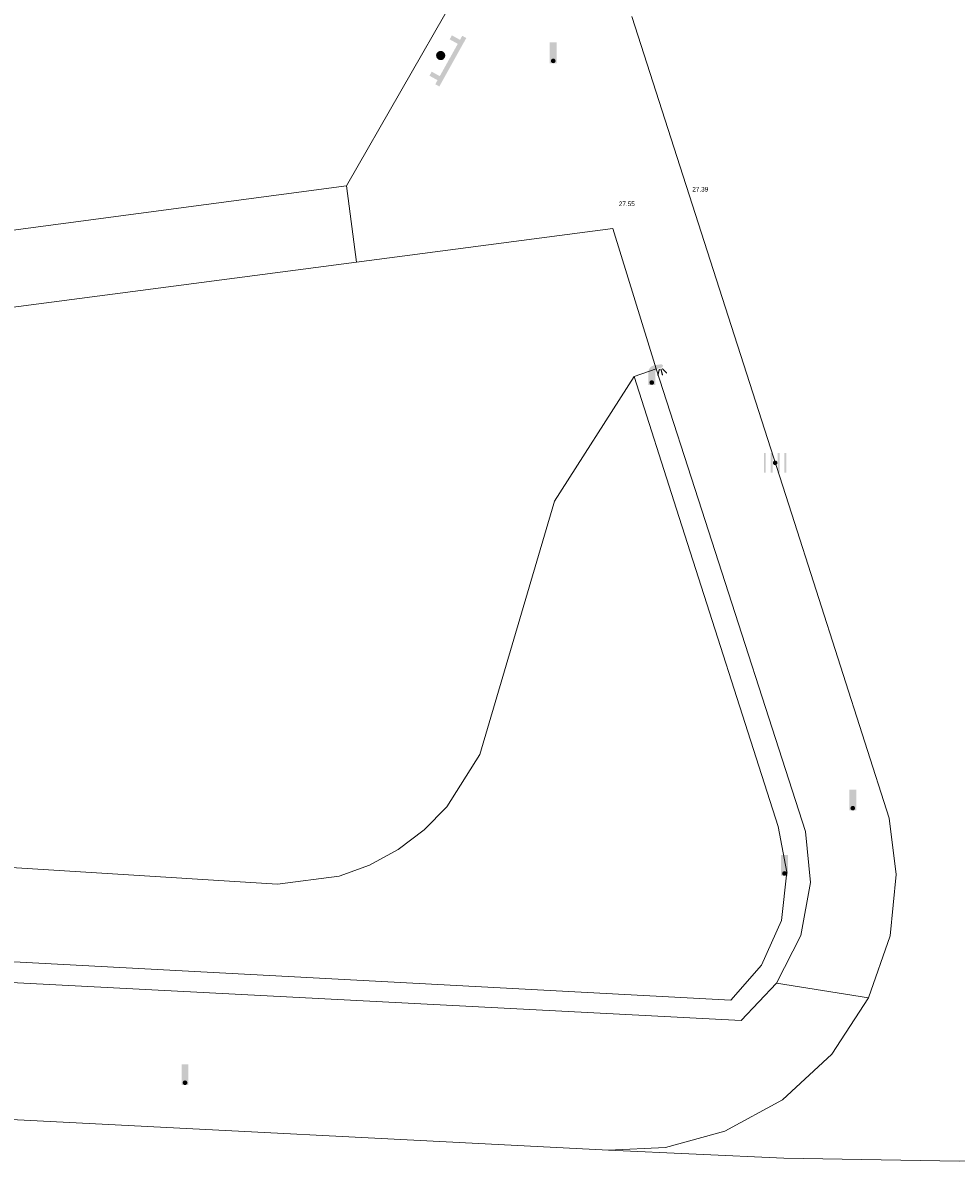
# Model space of a CAD drawing. Header units: metres. Extents: x 197457 to 198138, y 353986 to 354984.
# Tile 69 of 217: x 197907 to 197927, y 354082 to 354107. Entities that reach past the tile are written whole.
import ezdxf

# ---------------------------------------------------------------- set-up
doc = ezdxf.new("R2010")
doc.units = ezdxf.units.M
doc.header["$MEASUREMENT"] = 0
for name, color, linetype, lineweight, true_color in [('bank', 7, 'Continuous', 0, 0x681648), ('kolk', 7, 'Continuous', 0, 0x104b6e), ('lichtmast', 7, 'Continuous', 0, 0x104b6e), ('verkeersbordpaal', 7, 'Continuous', 0, 0x104b6e)]:
    doc.layers.add(name, color=color, linetype=linetype, lineweight=lineweight, true_color=true_color)
for name, color, linetype, lineweight in [('cultuurscheiding geen IMGeo', 7, 'Continuous', 0), ('Grens maaiveld', 253, 'Continuous', 0), ('Hoogtepunt', 7, 'Continuous', 0), ('kant verharding', 7, 'Continuous', 0), ('muur breder dan 30cm', 30, 'Continuous', 0), ('vlakafsluiter', 1, 'Continuous', 0)]:
    doc.layers.add(name, color=color, linetype=linetype, lineweight=lineweight)
doc.styles.add('Style-WORKING', font='WORKING.shx')

# ---------------------------------------------------------------- blocks, each defined once
blk = doc.blocks.new('bank')
at = {"layer": 'bank', "linetype": 'Continuous', "lineweight": 0, "true_color": 0xde7233}
blk.add_hatch(color=13, dxfattribs=at).paths.add_polyline_path([(0.4, 0), (0.4, 0.2), (-0.4, 0.2), (-0.4, 0), (-0.5, 0), (-0.5, 0.2), (-0.6, 0.2), (-0.6, 0.3), (0.6, 0.3), (0.6, 0.2), (0.5, 0.2), (0.5, 0)])
at = {"layer": 'bank', "linetype": 'Continuous', "lineweight": 0, "true_color": 0x6a2d14}
blk.add_hatch(color=26, dxfattribs=at).paths.add_polyline_path([(0.1, 0, 1), (-0.1, 0, 1)])
blk = doc.blocks.new('kolk')
at = {"layer": 'kolk', "linetype": 'Continuous', "lineweight": 0, "true_color": 0xbd2877}
for points in [[(-0.489, -0.425), (-0.489, 0), (-0.489, 0.425), (-0.404, 0.425), (-0.404, 0), (-0.404, -0.425)], [(-0.191, -0.425), (-0.191, 0), (-0.191, 0.425), (-0.106, 0.425), (-0.106, 0), (-0.106, -0.425)], [(0.106, -0.425), (0.106, 0), (0.106, 0.425), (0.191, 0.425), (0.191, 0), (0.191, -0.425)], [(0.404, -0.425), (0.404, 0), (0.404, 0.425), (0.489, 0.425), (0.489, 0), (0.489, -0.425)]]:
    blk.add_hatch(color=232, dxfattribs=at).paths.add_polyline_path(points)
at = {"layer": 'kolk', "linetype": 'Continuous', "lineweight": 0, "true_color": 0x681648}
blk.add_hatch(color=219, dxfattribs=at).paths.add_polyline_path([(0.1, 0, 1), (-0.1, 0, 1)])
blk = doc.blocks.new('lichtmast')
at = {"layer": 'lichtmast', "linetype": 'Continuous', "lineweight": 0, "true_color": 0xbd2877}
for points in [[(0.15, 0.419, -0.344151), (0.301, 0.613), (0.428, 0.645, 0.960861), (0.398, 0.791), (0.101, 0.742, 0.366629), (-0.15, 0.446), (-0.15, -0.1), (0, -0.1, -0.414214), (-0.1, 0, -1), (0.1, 0, -0.414214), (0, -0.1), (0.15, -0.1)], [(0.351, 0.55, 1), (0.303, 0.564), (0.234, 0.323, 1), (0.283, 0.31)], [(0.424, 0.581, 1), (0.376, 0.569), (0.436, 0.326, 1), (0.485, 0.339)], [(0.489, 0.61, 1), (0.453, 0.575), (0.626, 0.396, 1), (0.662, 0.43)]]:
    blk.add_hatch(color=232, dxfattribs=at).paths.add_polyline_path(points)
at = {"layer": 'lichtmast', "linetype": 'Continuous', "lineweight": 0, "true_color": 0x681648}
blk.add_hatch(color=219, dxfattribs=at).paths.add_polyline_path([(-0.1, 0, 1), (0.1, 0, 1)])
blk = doc.blocks.new('paal')
at = {"layer": 'verkeersbordpaal', "linetype": 'Continuous', "lineweight": 0, "true_color": 0xbd2877}
blk.add_hatch(color=232, dxfattribs=at).paths.add_polyline_path([(0.15, 0.8), (-0.15, 0.8), (-0.15, -0.1), (0, -0.1, -0.414214), (-0.1, 0, -1), (0.1, 0, -0.414214), (0, -0.1), (0.15, -0.1)])
at = {"layer": 'verkeersbordpaal', "linetype": 'Continuous', "lineweight": 0, "true_color": 0x681648}
blk.add_hatch(color=219, dxfattribs=at).paths.add_polyline_path([(-0.1, 0, 1), (0.1, 0, 1)])

msp = doc.modelspace()

# ---------------------------------------------------------------- linework, layer by layer
at = {"layer": 'cultuurscheiding geen IMGeo', "linetype": 'Continuous', "lineweight": 0}
for p, q in [((197919.936, 354099.247), (197918.21, 354096.545)), ((197918.21, 354096.545), (197918.196, 354096.498))]:
    msp.add_line(p, q, dxfattribs=at)
at = {"layer": 'cultuurscheiding geen IMGeo', "linetype": 'Continuous', "lineweight": 0, "flags": 128}
for points in [[(197918.196, 354096.498), (197916.595, 354091.066), (197915.883, 354089.928)], [(197915.883, 354089.928), (197915.394, 354089.43), (197914.83, 354089.005), (197914.208, 354088.669), (197913.551, 354088.432), (197912.22, 354088.26), (197891.933, 354089.526), (197889.189, 354089.76), (197886.463, 354090.205), (197883.779, 354090.858), (197881.161, 354091.713)]]:
    msp.add_lwpolyline(points, dxfattribs=at)
at = {"layer": 'Grens maaiveld', "linetype": 'Continuous', "lineweight": 0}
for p, q in [((197919.936, 354099.247), (197918.21, 354096.545)), ((197918.21, 354096.545), (197918.196, 354096.498))]:
    msp.add_line(p, q, dxfattribs=at)
at = {"layer": 'Grens maaiveld', "linetype": 'Continuous', "lineweight": 0, "flags": 128}
for points in [[(197918.196, 354096.498), (197916.595, 354091.066), (197915.883, 354089.928)], [(197915.883, 354089.928), (197915.394, 354089.43), (197914.83, 354089.005), (197914.208, 354088.669), (197913.551, 354088.432), (197912.22, 354088.26), (197891.933, 354089.526), (197889.189, 354089.76), (197886.463, 354090.205), (197883.779, 354090.858), (197881.161, 354091.713)]]:
    msp.add_lwpolyline(points, dxfattribs=at)
at = {"layer": 'kant verharding', "linetype": 'Continuous', "lineweight": 0}
for p, q in [((197923.347, 354096.266), (197919.889, 354107.04)), ((197879.678, 354098.845), (197913.711, 354103.372)), ((197887.459, 354098.251), (197913.927, 354101.725)), ((197919.384, 354082.499), (197896.406, 354083.677))]:
    msp.add_line(p, q, dxfattribs=at)
at = {"layer": 'kant verharding', "linetype": 'Continuous', "lineweight": 0, "flags": 128}
for points in [[(197913.711, 354103.372), (197916.066, 354107.477), (197915.906, 354108.183)], [(197913.927, 354101.725), (197919.472, 354102.453), (197920.415, 354099.413)], [(197925.012, 354085.798), (197925.474, 354087.136), (197925.605, 354088.465), (197925.458, 354089.687), (197923.347, 354096.266)], [(197919.384, 354082.499), (197920.614, 354082.558), (197921.902, 354082.909), (197923.144, 354083.588), (197924.216, 354084.576), (197925.012, 354085.798)], [(197919.384, 354082.499), (197923.175, 354082.327), (197926.971, 354082.259), (197930.767, 354082.296), (197934.559, 354082.437), (197936.785, 354082.543)]]:
    msp.add_lwpolyline(points, dxfattribs=at)
at = {"layer": 'muur breder dan 30cm', "linetype": 'Continuous', "lineweight": 0}
for p, q in [((197919.936, 354099.247), (197920.415, 354099.413)), ((197920.855, 354096.376), (197919.936, 354099.247)), ((197920.415, 354099.413), (197921.401, 354096.352))]:
    msp.add_line(p, q, dxfattribs=at)
at = {"layer": 'muur breder dan 30cm', "linetype": 'Continuous', "lineweight": 0, "flags": 128}
for points in [[(197920.855, 354096.376), (197923.053, 354089.507), (197923.241, 354088.517), (197923.123, 354087.468), (197922.694, 354086.504), (197922.031, 354085.745), (197890.719, 354087.419), (197887.895, 354087.836), (197885.085, 354088.421), (197882.305, 354089.173), (197879.57, 354090.089), (197876.893, 354091.166), (197874.289, 354092.396), (197871.771, 354093.773), (197869.351, 354095.287), (197869.368, 354095.289)], [(197923.018, 354086.114), (197923.545, 354087.148), (197923.755, 354088.29), (197923.642, 354089.398), (197921.401, 354096.352)], [(197867.99, 354095.613), (197870.519, 354093.922), (197873.167, 354092.387), (197875.919, 354091.018), (197878.758, 354089.825), (197881.669, 354088.818), (197884.632, 354088.001), (197887.628, 354087.377), (197890.64, 354086.948), (197922.254, 354085.303), (197923.018, 354086.114)]]:
    msp.add_lwpolyline(points, dxfattribs=at)
at = {"layer": 'vlakafsluiter', "linetype": 'Continuous', "lineweight": 0}
for p, q in [((197913.711, 354103.372), (197913.927, 354101.725)), ((197923.018, 354086.114), (197925.012, 354085.798))]:
    msp.add_line(p, q, dxfattribs=at)

# ---------------------------------------------------------------- block references
at = {"layer": 'bank', "linetype": 'Continuous', "lineweight": 0, "rotation": 240.9231364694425}
msp.add_blockref('bank', (197915.75, 354106.195), dxfattribs=at)
at = {"layer": 'kolk', "linetype": 'Continuous', "lineweight": 0, "xscale": 0.5, "yscale": 0.5}
msp.add_blockref('kolk', (197922.988, 354097.377), dxfattribs=at)
at = {"layer": 'lichtmast', "linetype": 'Continuous', "lineweight": 0, "xscale": 0.5, "yscale": 0.5}
msp.add_blockref('lichtmast', (197920.318, 354099.116), dxfattribs=at)
at = {"layer": 'verkeersbordpaal', "linetype": 'Continuous', "lineweight": 0, "xscale": 0.5, "yscale": 0.5}
for p in [(197918.186, 354106.079), (197924.668, 354089.902), (197923.189, 354088.489), (197910.217, 354083.958)]:
    msp.add_blockref('paal', p, dxfattribs=at)

# ---------------------------------------------------------------- texts
at = {"layer": 'Hoogtepunt', "linetype": 'Continuous', "lineweight": 0, "style": 'Style-WORKING'}
for s, p in [('27.39', (197921.195, 354103.25)), ('27.39', (197921.195, 354103.25)), ('27.55', (197919.605, 354102.935)), ('27.55', (197919.605, 354102.935))]:
    msp.add_text(s, height=0.1, dxfattribs=at).set_placement(p)

doc.saveas('drawing.dxf')
